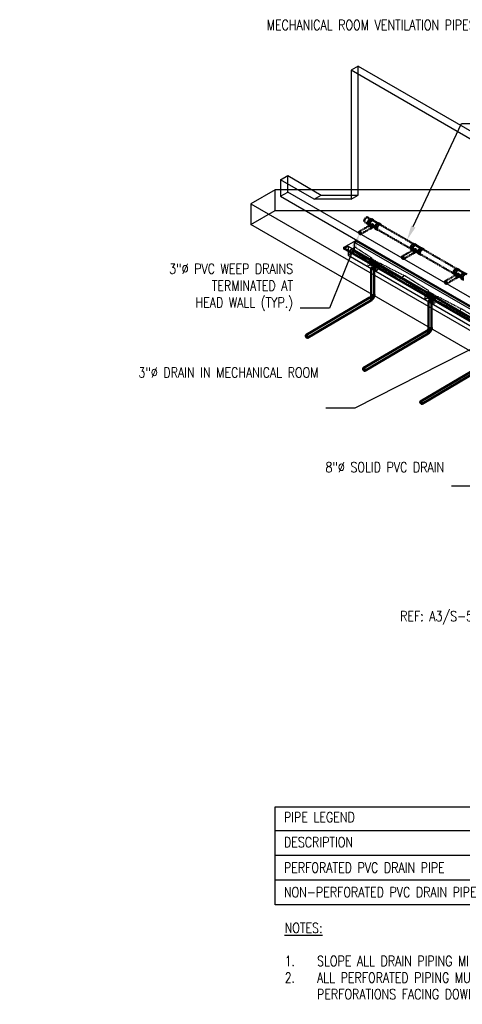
# Model space of a CAD drawing. Header units: inches. Extents: x -18562 to 16489, y -557 to 707.
# Tile 1 of 26: x 78 to 602, y -501 to 666. Entities that reach past the tile are written whole.
import ezdxf
from ezdxf import colors
from ezdxf.entities.mleader import LeaderData, LeaderLine
from ezdxf.math import Vec2, Vec3

# ---------------------------------------------------------------- set-up
doc = ezdxf.new("R2010")
doc.units = ezdxf.units.IN
doc.header["$LTSCALE"] = 0.5
doc.header["$MEASUREMENT"] = 0
for name, pattern in [('Dash - 1_16_', [0.1875, 0.125, -0.0625]), ('Dot 1_32_', [0.03125, 0, -0.03125]), ('Dot 1_32__2_', [0.03125, 0, -0.03125]), ('HIDDEN2', [0.1875, 0.125, -0.0625])]:
    doc.linetypes.add(name, pattern=pattern)
for name, color, linetype in [('M-ANNO-NOTE', 2, 'Continuous'), ('M-DETL-LIGHT', 1, 'Continuous'), ('M-SECT-PATT', 8, 'Continuous'), ('P-PIPE', 3, 'Continuous'), ('S-ANNO-DIMS', 1, 'Continuous'), ('S-ANNO-TEXT', 2, 'Continuous')]:
    doc.layers.add(name, color=color, linetype=linetype)
doc.styles.add('Annotative', font='romans.shx', dxfattribs={"width": 0.8, "height": 0.125})

# ---------------------------------------------------------------- blocks, each defined once
blk = doc.blocks.new('Bend - PVC - Sch 40 - DWV_USACE - Standard-V30-DRAINAGE ISOMETRIC')
at = {"layer": 'P-PIPE', "color": 90, "lineweight": 50}
for p, q in [((1285, -169), (1283.9, -169.6)), ((1285.9, -173), (1287, -172.4)), ((1286.2, -165.7), (1286.2, -166.9)), ((1290.1, -166.9), (1290.1, -165.7))]:
    blk.add_line(p, q, dxfattribs=at)
for points in [[(1284.9, -169.7, 0), (1284.5, -169.5, 0), (1284.2, -169.5, 0), (1283.9, -169.6, 0), (1283.7, -169.8, 0), (1283.6, -170, 0)], [(1285.4, -173.1, 0), (1285.6, -173.1, 0), (1285.9, -173, 0), (1286.1, -172.8, 0), (1286.3, -172.5, 0), (1286.3, -172.1, 0), (1286.3, -171.7, 0), (1286.1, -171.2, 0), (1285.9, -170.7, 0), (1285.6, -170.3, 0), (1285.3, -170, 0), (1284.9, -169.7, 0)], [(1285, -169, 0), (1285, -169, 0), (1285.3, -168.9, 0), (1285.6, -168.9, 0), (1286, -169.1, 0)], [(1286.3, -167.4, 0), (1286.3, -167.4, 0), (1286.3, -167.5, 0), (1286.3, -167.6, 0), (1286.2, -167.6, 0), (1286.2, -167.7, 0), (1286.2, -167.8, 0), (1286.1, -167.8, 0), (1286.1, -167.9, 0), (1286.1, -168, 0), (1286, -168.1, 0), (1286, -168.1, 0), (1286, -168.2, 0), (1285.9, -168.3, 0), (1285.9, -168.4, 0), (1285.8, -168.4, 0), (1285.8, -168.5, 0), (1285.7, -168.6, 0), (1285.7, -168.6, 0), (1285.6, -168.7, 0), (1285.6, -168.7, 0), (1285.5, -168.8, 0), (1285.5, -168.8, 0), (1285.4, -168.9, 0), (1285.4, -168.9, 0)], [(1286, -169.1, 0), (1286.3, -169.3, 0), (1286.7, -169.7, 0), (1286.9, -170.1, 0), (1287.2, -170.6, 0), (1287.3, -171, 0), (1287.4, -171.5, 0), (1287.3, -171.9, 0), (1287.2, -172.2, 0), (1287, -172.4, 0)], [(1286.3, -165.3, 0), (1286.2, -165.4, 0), (1286.2, -165.7, 0), (1286.2, -166, 0), (1286.4, -166.3, 0), (1286.7, -166.5, 0)], [(1286.7, -167.7, 0), (1286.4, -167.5, 0), (1286.2, -167.2, 0), (1286.2, -166.9, 0)], [(1286.7, -166.5, 0), (1287.1, -166.7, 0), (1287.6, -166.8, 0), (1288.1, -166.8, 0), (1288.6, -166.8, 0), (1289.1, -166.7, 0), (1289.5, -166.5, 0), (1289.8, -166.3, 0), (1290, -166, 0), (1290.1, -165.7, 0), (1290, -165.4, 0), (1290, -165.3, 0)], [(1290.1, -166.9, 0), (1290, -167.2, 0), (1289.8, -167.5, 0), (1289.5, -167.7, 0), (1289.1, -167.9, 0), (1288.6, -168, 0), (1288.1, -168, 0), (1287.6, -168, 0), (1287.1, -167.9, 0), (1286.7, -167.7, 0)], [(1289.8, -167.5, 0), (1289.8, -167.5, 0), (1289.8, -167.7, 0), (1289.8, -167.9, 0), (1289.8, -168, 0), (1289.7, -168.2, 0), (1289.7, -168.3, 0), (1289.6, -168.5, 0), (1289.6, -168.7, 0), (1289.5, -168.8, 0), (1289.5, -169, 0), (1289.4, -169.1, 0), (1289.4, -169.3, 0), (1289.3, -169.4, 0), (1289.2, -169.6, 0), (1289.1, -169.7, 0), (1289.1, -169.8, 0), (1289, -170, 0), (1288.9, -170.1, 0), (1288.8, -170.3, 0), (1288.7, -170.4, 0), (1288.6, -170.5, 0), (1288.5, -170.7, 0), (1288.4, -170.8, 0), (1288.3, -170.9, 0), (1288.2, -171, 0), (1288.1, -171.2, 0), (1288, -171.3, 0), (1287.9, -171.4, 0), (1287.8, -171.5, 0), (1287.6, -171.6, 0), (1287.5, -171.7, 0), (1287.4, -171.8, 0), (1287.3, -171.9, 0)]]:
    blk.add_polyline3d(points, dxfattribs=at)
for centre, start, end in [((1287.2, -166.2), 126.6849, 134.3783), ((1289.1, -166.2), 45.6217, 53.3151)]:
    blk.add_arc(centre, 1.24, start, end, dxfattribs=at)
blk = doc.blocks.new('Plug - PVC - Sch 40 - DWV_USACE - Standard-V22-DRAINAGE ISOMETRIC ALTERNATE - PLAN 1')
at = {"layer": 'P-PIPE', "color": 80, "lineweight": 50}
for p, q in [((486.8, 430.3), (486.6, 430.1)), ((486.6, 430.1), (486.9, 430)), ((486.6, 430.1), (486.6, 429.7))]:
    blk.add_line(p, q, dxfattribs=at)
blk = doc.blocks.new('Plumbing_Joints_Spears_DWV_Tee_Reducing_Vent-Tee - P442-V27-DRAINAGE ISOMETRIC')
at = {"layer": 'P-PIPE', "color": 90, "lineweight": 50}
for p, q in [((2302.2, -613.9), (2300.1, -612.7)), ((2307.7, -617.5), (2302, -614.2)), ((2310.8, -618.9), (2308.7, -617.7)), ((2296.4, -619), (2298.1, -619.9)), ((2298.4, -619.8), (2297.3, -620.4)), ((2300.6, -618.7), (2298.9, -619.7)), ((2299.2, -623.7), (2300.3, -623.1)), ((2300.6, -622.7), (2302.3, -621.7)), ((2302.1, -621.9), (2304.4, -623.2)), ((2305.1, -624), (2307.2, -625.2))]:
    blk.add_line(p, q, dxfattribs=at)
for points in [[(2295.7, -617.3, 0), (2295.7, -616.5, 0), (2296, -615.6, 0), (2296.4, -614.8, 0), (2296.9, -614, 0), (2297.6, -613.3, 0), (2298.2, -612.9, 0), (2298.9, -612.6, 0), (2299.5, -612.5, 0), (2300, -612.7, 0)], [(2296.4, -619, 0), (2296, -618.6, 0), (2295.7, -618, 0), (2295.7, -617.3, 0)], [(2302.7, -614.6, 0), (2302.6, -614.3, 0), (2302.2, -613.9, 0), (2301.6, -613.7, 0), (2301, -613.8, 0), (2300.4, -614.1, 0), (2299.7, -614.6, 0), (2299.1, -615.2, 0), (2298.5, -616, 0), (2298.1, -616.9, 0), (2297.9, -617.7, 0), (2297.8, -618.5, 0)], [(2297.8, -618.5, 0), (2297.9, -619.3, 0), (2298.1, -619.9, 0)], [(2298, -618.4, 0), (2298.1, -617.7, 0), (2298.3, -616.9, 0), (2298.7, -616.1, 0), (2299.2, -615.4, 0), (2299.7, -614.8, 0), (2300.4, -614.3, 0), (2301, -614.1, 0), (2301.5, -614, 0), (2302, -614.2, 0)], [(2298.4, -619.7, 0), (2298.3, -619.6, 0), (2298.1, -619.1, 0), (2298, -618.4, 0)], [(2300.6, -618.7, 0), (2300.9, -618.6, 0), (2301.4, -618.6, 0), (2301.8, -618.8, 0), (2302.2, -619.3, 0), (2302.4, -619.8, 0), (2302.5, -620.5, 0), (2302.5, -621, 0)], [(2304.3, -622.3, 0), (2304.4, -621.5, 0), (2304.7, -620.6, 0), (2305.1, -619.8, 0), (2305.6, -619, 0), (2306.2, -618.3, 0), (2306.9, -617.9, 0), (2307.6, -617.6, 0), (2308.2, -617.5, 0), (2308.7, -617.7, 0)], [(2299.6, -622.8, 0), (2299.6, -622.4, 0), (2299.5, -621.9, 0), (2299.2, -621.5, 0), (2299, -621.1, 0), (2298.6, -620.7, 0), (2298.3, -620.5, 0), (2297.9, -620.3, 0), (2297.6, -620.3, 0), (2297.3, -620.4, 0), (2297.1, -620.6, 0), (2297, -620.7, 0)], [(2298.4, -619.8, 0), (2298.7, -619.7, 0), (2299, -619.7, 0), (2299.3, -619.8, 0), (2299.7, -620.1, 0), (2300, -620.5, 0), (2300.3, -620.9, 0), (2300.5, -621.3, 0), (2300.7, -621.8, 0), (2300.7, -622.2, 0)], [(2298.7, -623.8, 0), (2299, -623.8, 0), (2299.2, -623.7, 0), (2299.5, -623.5, 0), (2299.6, -623.2, 0), (2299.6, -622.8, 0)], [(2300.7, -622.2, 0), (2300.7, -622.6, 0), (2300.5, -622.9, 0), (2300.3, -623.1, 0)], [(2302.5, -621, 0), (2302.5, -621.4, 0), (2302.4, -621.7, 0), (2302.3, -621.7, 0)], [(2305.1, -624, 0), (2304.7, -623.6, 0), (2304.4, -623, 0), (2304.3, -622.3, 0)], [(2311.4, -619.5, 0), (2311.3, -619.3, 0), (2310.8, -618.9, 0), (2310.3, -618.7, 0), (2309.7, -618.8, 0), (2309, -619.1, 0), (2308.4, -619.6, 0), (2307.7, -620.2, 0), (2307.2, -621, 0), (2306.8, -621.9, 0), (2306.5, -622.7, 0), (2306.4, -623.5, 0)], [(2306.4, -623.5, 0), (2306.5, -624.3, 0), (2306.8, -624.8, 0), (2307.2, -625.2, 0), (2307.7, -625.4, 0), (2308, -625.4, 0)]]:
    blk.add_polyline3d(points, dxfattribs=at)
blk = doc.blocks.new('Mechanical_Box_G_rvt-1-DRAINAGE ISOMETRIC')
at = {"layer": 'M-DETL-LIGHT', "linetype": 'HIDDEN2'}
for p, q in [((469.9, 393.7), (475, 396.6)), ((469.9, 390.4), (469.9, 393.7)), ((489.5, 381.2), (469.9, 393.7)), ((489.5, 379.1), (469.9, 390.5)), ((494.5, 384), (475, 396.6)), ((494.5, 384), (489.5, 381.1)), ((489.5, 381.1), (489.5, 379.1)), ((492.8, 381), (489.5, 379.1)), ((499.9, 373.1), (489.5, 379.1)), ((493, 380.9), (489.7, 379)), ((489.7, 379), (489.7, 378.5)), ((499.6, 372.7), (489.7, 378.5)), ((490, 378.4), (490, 374)), ((490, 374), (492.7, 375.6)), ((493, 371.7), (490, 374)), ((492.8, 380.4), (490.8, 379.3)), ((493.3, 380.1), (491.2, 378.9)), ((493.9, 379.8), (491.9, 378.6)), ((494.3, 379.4), (492.3, 378.3)), ((492.7, 380.3), (492.7, 375.6)), ((495.8, 373.4), (492.7, 375.6)), ((492.8, 381), (494.5, 383)), ((501.8, 375.8), (492.8, 381)), ((495, 379.2), (493, 378)), ((495.4, 378.8), (493.4, 377.6)), ((496.1, 378.5), (494, 377.4)), ((496.5, 378.2), (494.4, 377)), ((494.5, 384), (494.5, 383)), ((504.3, 377.3), (494.5, 383)), ((497.1, 377.9), (495.1, 376.8)), ((497.6, 377.6), (495.5, 376.4)), ((498.2, 377.3), (496.2, 376.1)), ((498.6, 376.9), (496.6, 375.8)), ((499.3, 376.7), (497.2, 375.5)), ((499.7, 376.3), (497.7, 375.1)), ((500.4, 376), (498.3, 374.9)), ((500.8, 375.7), (498.7, 374.5)), ((501.4, 375.4), (499.4, 374.3)), ((502.9, 375.1), (499.6, 373.2)), ((502.9, 374.6), (499.6, 372.7)), ((557.4, 339.9), (499.6, 373.6)), ((501.9, 375.1), (499.8, 373.9)), ((504.9, 377.6), (499.9, 374.8)), ((504.9, 376), (499.9, 373.1)), ((499.9, 375.1), (528.6, 359.9)), ((499.9, 374.8), (499.9, 373.1)), ((502.4, 374.3), (502.4, 370)), ((502.9, 375.1), (502.9, 374.6)), ((504.9, 377.6), (533.7, 362.9)), ((504.9, 377.6), (504.9, 376)), ((493, 371.7), (495.8, 373.4)), ((496.7, 369.6), (493, 371.7)), ((499.4, 371.2), (495.8, 373.4)), ((496.7, 369.6), (499.4, 371.2)), ((499.6, 368.4), (496.7, 369.6)), ((502.4, 370), (499.4, 371.2)), ((499.6, 373.2), (499.6, 372.7)), ((499.6, 372.8), (499.6, 368.4)), ((499.6, 368.4), (502.4, 370)), ((528.6, 359.9), (533.7, 362.9)), ((562.4, 344.9), (533.7, 362.9)), ((528.6, 356.7), (528.6, 359.9)), ((557.4, 342), (528.6, 359.9)), ((562.4, 344.8), (557.4, 341.9)), ((557.4, 341.9), (557.4, 339.9)), ((560.7, 341.8), (557.4, 339.9)), ((567.8, 333.9), (557.4, 339.9)), ((560.9, 341.7), (557.6, 339.8)), ((557.6, 339.8), (557.6, 339.3)), ((567.5, 333.5), (557.6, 339.3)), ((557.8, 339.2), (557.8, 334.8)), ((560.7, 341.2), (558.7, 340.1)), ((561.2, 340.9), (559.1, 339.7)), ((561.8, 340.6), (559.8, 339.4)), ((562.2, 340.2), (560.2, 339.1)), ((560.6, 341.1), (560.6, 336.4)), ((560.7, 341.8), (562.4, 343.8)), ((569.6, 336.6), (560.7, 341.8)), ((562.9, 340), (560.8, 338.8)), ((563.3, 339.6), (561.3, 338.4)), ((563.9, 339.3), (561.9, 338.2)), ((564.4, 339), (562.3, 337.8)), ((562.4, 344.8), (562.4, 343.8)), ((572.2, 338.1), (562.4, 343.8)), ((565, 338.7), (563, 337.6)), ((557.8, 334.8), (560.6, 336.4)), ((560.9, 332.5), (557.8, 334.8)), ((563.6, 334.2), (560.6, 336.4)), ((560.9, 332.5), (563.6, 334.2)), ((564.6, 330.4), (560.9, 332.5)), ((565.4, 338.4), (563.4, 337.2)), ((567.3, 332), (563.6, 334.2)), ((566.1, 338.1), (564.1, 336.9)), ((566.5, 337.7), (564.5, 336.6)), ((564.6, 330.4), (567.3, 332)), ((567.5, 329.2), (564.6, 330.4)), ((567.2, 337.5), (565.1, 336.3)), ((567.6, 337.1), (565.5, 335.9)), ((568.2, 336.8), (566.2, 335.7)), ((568.7, 336.5), (566.6, 335.3)), ((569.3, 336.2), (567.3, 335.1)), ((570.2, 330.8), (567.3, 332)), ((570.8, 335.9), (567.5, 334.1)), ((570.8, 335.4), (567.5, 333.5)), ((625.3, 300.4), (567.5, 334.1)), ((567.5, 334.1), (567.5, 333.5)), ((567.5, 333.6), (567.5, 329.2)), ((567.5, 329.2), (570.2, 330.8)), ((569.7, 335.9), (567.7, 334.7)), ((572.8, 338.4), (567.8, 335.6)), ((572.8, 336.8), (567.8, 333.9)), ((567.8, 335.6), (596.5, 320.3)), ((567.8, 335.6), (567.8, 333.9)), ((570.2, 335.1), (570.2, 330.8)), ((570.8, 335.9), (570.8, 335.4)), ((572.8, 338.4), (601.6, 323.3)), ((572.8, 338.4), (572.8, 336.8)), ((596.5, 320.3), (601.6, 323.3)), ((596.5, 317.1), (596.5, 320.3)), ((625.3, 302.4), (596.5, 320.3)), ((630.3, 305.3), (601.6, 323.3))]:
    blk.add_line(p, q, dxfattribs=at)
at = {"layer": 'M-DETL-LIGHT', "linetype": 'Continuous'}
for p, q in [((496.2, 372.6), (496.2, 370.6)), ((564, 333.4), (564, 331.5))]:
    blk.add_line(p, q, dxfattribs=at)
at = {"layer": 'M-DETL-LIGHT', "color": 1, "linetype": 'Continuous'}
for centre, radius, start, end in [((496.3, 371.6), 1.78, 95.745, 183.3375), ((496.3, 371.6), 1.67, 129.6759, 176.1977), ((496.8, 371.1), 2.13, 131.7697, 173.1765), ((497.8, 370.9), 2.73, 141.495, 179.1974), ((501.9, 370.3), 6.43, 159.6343, 176.2953), ((496, 371.6), 1.78, 356.6625, 84.255), ((490.4, 370.3), 6.43, 3.7047, 20.3657), ((494.5, 370.9), 2.73, 0.8026, 38.505), ((495.5, 371.1), 2.13, 6.8235, 48.2303), ((496, 371.6), 1.67, 3.8023, 50.3241), ((564.2, 332.4), 1.78, 95.745, 183.3375), ((564.2, 332.4), 1.67, 129.6759, 176.1977), ((564.7, 331.9), 2.13, 131.7697, 173.1765), ((565.7, 331.7), 2.73, 141.495, 179.1974), ((569.8, 331.1), 6.43, 159.6343, 176.2953), ((563.9, 332.4), 1.78, 356.6625, 84.255), ((558.2, 331.1), 6.43, 3.7047, 20.3657), ((562.4, 331.7), 2.73, 0.8026, 38.505), ((563.4, 331.9), 2.13, 6.8235, 48.2303), ((563.9, 332.4), 1.67, 3.8023, 50.3241)]:
    blk.add_arc(centre, radius, start, end, dxfattribs=at)
at = {"layer": 'M-DETL-LIGHT', "linetype": 'HIDDEN2', "extrusion": (0, 0, -1)}
for centre, start_param, end_param in [((491, 379.1), 0.920266, 4.095331), ((492.1, 378.5), 0.920266, 4.095331), ((493, 380.2), 4.095331, 7.203451), ((493.2, 377.8), 0.920266, 4.095331), ((494.1, 379.6), 4.095331, 7.203451), ((494.3, 377.2), 0.920266, 4.095331), ((495.2, 379), 4.095331, 7.203451), ((495.3, 376.6), 0.920266, 4.095331), ((496.3, 378.4), 4.095331, 7.203451), ((496.4, 376), 0.920266, 4.095331), ((497.3, 377.7), 4.095331, 7.203451), ((497.5, 375.3), 0.920266, 4.095331), ((498.4, 377.1), 4.095331, 7.203451), ((498.6, 374.7), 0.920266, 4.095331), ((499.5, 376.5), 4.095331, 7.203451), ((499.6, 374.1), 0.920266, 4.095331), ((500.5, 375.8), 4.095331, 7.203451), ((501.6, 375.2), 4.095331, 7.203451), ((558.9, 339.9), 0.920266, 4.095331), ((560, 339.3), 0.920266, 4.095331), ((560.9, 341), 4.095331, 7.203451), ((561.1, 338.6), 0.920266, 4.095331), ((562, 340.4), 4.095331, 7.203451), ((563.1, 339.8), 4.095331, 7.203451), ((564.1, 339.2), 4.095331, 7.203451), ((565.2, 338.5), 4.095331, 7.203451), ((562.1, 338), 0.920266, 4.095331), ((563.2, 337.4), 0.920266, 4.095331), ((564.3, 336.8), 0.920266, 4.095331), ((565.4, 336.1), 0.920266, 4.095331), ((566.3, 337.9), 4.095331, 7.203451), ((566.4, 335.5), 0.920266, 4.095331), ((567.4, 337.3), 4.095331, 7.203451), ((567.5, 334.9), 0.920266, 4.095331), ((568.4, 336.7), 4.095331, 7.203451), ((569.5, 336), 4.095331, 7.203451)]:
    blk.add_ellipse(centre, major_axis=(0.355, 0.042), ratio=0.675017, start_param=start_param, end_param=end_param, dxfattribs=at)
at = {"layer": 'M-DETL-LIGHT', "linetype": 'HIDDEN2'}
for centre in [(496.2, 371.5), (564, 332.3)]:
    blk.add_ellipse(centre, major_axis=(1.6, 0), ratio=0.6329, start_param=0, end_param=3.141593, dxfattribs=at)
at = {"layer": 'M-DETL-LIGHT', "extrusion": (0, 0, -1)}
for centre in [(496.2, 371.5), (564, 332.3)]:
    blk.add_ellipse(centre, major_axis=(1.6, 0), ratio=0.6329, start_param=0, end_param=3.141593, dxfattribs=at)
at = {"layer": 'P-PIPE', "color": 90, "linetype": 'HIDDEN2', "lineweight": 50}
for p, q in [((493.6, 429.9), (490.1, 431.9)), ((486.8, 426.2), (490.3, 424.2)), ((544.2, 400.6), (505.1, 423.2)), ((501.8, 417.5), (541.1, 394.8)), ((552.7, 388.1), (592.1, 365.4)), ((595.4, 371.1), (556.1, 393.8))]:
    blk.add_line(p, q, dxfattribs=at)
at = {"layer": 'P-PIPE', "color": 90, "linetype": 'Dash - 1_16_', "lineweight": 50}
for p, q in [((491.9, 421.9), (480.1, 415.1)), ((481.8, 412), (493.6, 418.9)), ((542.8, 392.5), (531, 385.7)), ((532.7, 382.6), (544.5, 389.5)), ((593.7, 363.1), (581.9, 356.3)), ((583.6, 353.3), (595.4, 360.1))]:
    blk.add_line(p, q, dxfattribs=at)
at = {"layer": 'P-PIPE', "color": 90, "lineweight": 50}
for p, q in [((494.4, 371.5), (494.4, 340.5)), ((497.9, 340.5), (497.9, 371.5)), ((492, 336.4), (417, 292.2)), ((418.8, 289.2), (493.8, 333.4)), ((562.3, 332.3), (562.3, 301.3)), ((565.8, 301.3), (565.8, 332.3)), ((559.9, 297.2), (484.9, 253)), ((486.7, 250), (561.7, 294.2)), ((627.8, 258), (552.8, 213.8)), ((554.6, 210.8), (629.6, 255))]:
    blk.add_line(p, q, dxfattribs=at)
at = {"layer": 'P-PIPE', "color": 90, "linetype": 'Dot 1_32__2_', "lineweight": 50}
for points in [[(488.5, 431.7, 0), (489.1, 432, 0), (489.6, 432, 0), (490.1, 431.9, 0)], [(486.1, 427.7, 0), (486.2, 428.4, 0), (486.4, 429.2, 0), (486.8, 430, 0), (487.3, 430.7, 0), (487.8, 431.3, 0), (488.5, 431.7, 0)], [(486.8, 426.2, 0), (486.4, 426.5, 0), (486.2, 427, 0), (486.1, 427.7, 0)]]:
    blk.add_polyline3d(points, dxfattribs=at)
at = {"layer": 'P-PIPE', "color": 90, "lineweight": 50}
for points in [[(491.9, 421.9, 0), (492.1, 422, 0), (492.4, 421.9, 0), (492.7, 421.8, 0)], [(492.7, 421.8, 0), (493.1, 421.6, 0), (493.4, 421.3, 0), (493.6, 420.9, 0), (493.8, 420.5, 0), (493.9, 420.1, 0), (494, 419.7, 0)], [(480.9, 415, 0), (480.6, 415.1, 0), (480.3, 415.2, 0), (480.1, 415.1, 0), (479.9, 414.9, 0), (479.7, 414.6, 0), (479.7, 414.3, 0)], [(479.7, 414.3, 0), (479.7, 413.9, 0), (479.9, 413.5, 0), (480.1, 413.1, 0), (480.3, 412.7, 0), (480.6, 412.4, 0), (480.9, 412.1, 0)], [(482.2, 412.8, 0), (482.1, 413.2, 0), (482, 413.7, 0), (481.8, 414.1, 0), (481.6, 414.4, 0), (481.3, 414.8, 0), (480.9, 415, 0)], [(480.9, 412.1, 0), (481.3, 412, 0), (481.6, 412, 0), (481.8, 412, 0), (482, 412.2, 0), (482.1, 412.5, 0), (482.2, 412.8, 0)], [(494, 419.7, 0), (493.9, 419.3, 0), (493.8, 419, 0), (493.6, 418.9, 0)], [(531.9, 385.6, 0), (531.5, 385.7, 0), (531.2, 385.8, 0), (531, 385.7, 0), (530.8, 385.5, 0), (530.7, 385.2, 0), (530.6, 384.9, 0)], [(533.1, 383.4, 0), (533.1, 383.8, 0), (532.9, 384.3, 0), (532.7, 384.7, 0), (532.5, 385, 0), (532.2, 385.4, 0), (531.9, 385.6, 0)], [(542.8, 392.5, 0), (543, 392.6, 0), (543.3, 392.5, 0), (543.7, 392.4, 0)], [(543.7, 392.4, 0), (544, 392.2, 0), (544.3, 391.9, 0), (544.5, 391.5, 0), (544.7, 391.1, 0), (544.9, 390.7, 0), (544.9, 390.3, 0)], [(544.9, 390.3, 0), (544.9, 389.9, 0), (544.7, 389.6, 0), (544.5, 389.5, 0)], [(530.6, 384.9, 0), (530.7, 384.5, 0), (530.8, 384.1, 0), (531, 383.7, 0), (531.2, 383.3, 0), (531.5, 383, 0), (531.9, 382.7, 0)], [(531.9, 382.7, 0), (532.2, 382.6, 0), (532.5, 382.6, 0), (532.7, 382.6, 0), (532.9, 382.8, 0), (533.1, 383.1, 0), (533.1, 383.4, 0)], [(494.9, 372.2, 0), (494.6, 372, 0), (494.5, 371.8, 0), (494.4, 371.5, 0), (494.5, 371.2, 0), (494.6, 371, 0), (494.9, 370.8, 0)], [(497.4, 372.2, 0), (497, 372.4, 0), (496.6, 372.5, 0), (496.2, 372.5, 0), (495.7, 372.5, 0), (495.3, 372.4, 0), (494.9, 372.2, 0)], [(494.9, 370.8, 0), (495.3, 370.6, 0), (495.7, 370.5, 0), (496.2, 370.5, 0), (496.6, 370.5, 0), (497, 370.6, 0), (497.4, 370.8, 0)], [(497.4, 370.8, 0), (497.7, 371, 0), (497.8, 371.2, 0), (497.9, 371.5, 0), (497.8, 371.8, 0), (497.7, 372, 0), (497.4, 372.2, 0)], [(593.7, 363.1, 0), (594, 363.2, 0), (594.2, 363.1, 0), (594.6, 363, 0)], [(594.6, 363, 0), (594.9, 362.8, 0), (595.2, 362.5, 0), (595.4, 362.1, 0), (595.6, 361.7, 0), (595.8, 361.3, 0), (595.8, 360.9, 0)], [(582.8, 356.2, 0), (582.4, 356.3, 0), (582.1, 356.4, 0), (581.9, 356.3, 0), (581.7, 356.1, 0), (581.6, 355.8, 0), (581.5, 355.5, 0)], [(581.5, 355.5, 0), (581.6, 355.1, 0), (581.7, 354.7, 0), (581.9, 354.3, 0), (582.1, 353.9, 0), (582.4, 353.6, 0), (582.8, 353.3, 0)], [(584, 354.1, 0), (584, 354.4, 0), (583.8, 354.9, 0), (583.6, 355.3, 0), (583.4, 355.6, 0), (583.1, 356, 0), (582.8, 356.2, 0)], [(582.8, 353.3, 0), (583.1, 353.2, 0), (583.4, 353.2, 0), (583.6, 353.3, 0), (583.8, 353.4, 0), (584, 353.7, 0), (584, 354.1, 0)], [(595.8, 360.9, 0), (595.8, 360.5, 0), (595.6, 360.2, 0), (595.4, 360.1, 0)], [(494.9, 339.8, 0), (494.6, 340, 0), (494.5, 340.3, 0), (494.4, 340.5, 0)], [(497.4, 339.8, 0), (497, 339.7, 0), (496.6, 339.6, 0), (496.2, 339.5, 0), (495.7, 339.6, 0), (495.3, 339.7, 0), (494.9, 339.8, 0)], [(497.9, 340.5, 0), (497.8, 340.3, 0), (497.7, 340, 0), (497.4, 339.8, 0)], [(492, 336.4, 0), (492.3, 336.5, 0), (492.6, 336.5, 0), (492.9, 336.3, 0)], [(492.9, 336.3, 0), (493.2, 336.1, 0), (493.5, 335.8, 0), (493.8, 335.4, 0), (494, 335, 0), (494.1, 334.6, 0), (494.2, 334.2, 0)], [(494.2, 334.2, 0), (494.1, 333.9, 0), (494, 333.6, 0), (493.8, 333.4, 0)], [(562.8, 333, 0), (562.5, 332.8, 0), (562.3, 332.6, 0), (562.3, 332.3, 0), (562.3, 332.1, 0), (562.5, 331.8, 0), (562.8, 331.6, 0)], [(565.3, 333, 0), (564.9, 333.2, 0), (564.5, 333.3, 0), (564, 333.3, 0), (563.6, 333.3, 0), (563.2, 333.2, 0), (562.8, 333, 0)], [(562.8, 331.6, 0), (563.2, 331.4, 0), (563.6, 331.3, 0), (564, 331.3, 0), (564.5, 331.3, 0), (564.9, 331.4, 0), (565.3, 331.6, 0)], [(565.3, 331.6, 0), (565.6, 331.8, 0), (565.7, 332.1, 0), (565.8, 332.3, 0), (565.7, 332.6, 0), (565.6, 332.8, 0), (565.3, 333, 0)], [(417.9, 292.1, 0), (417.6, 292.3, 0), (417.3, 292.3, 0), (417, 292.2, 0), (416.9, 292, 0), (416.7, 291.8, 0), (416.7, 291.4, 0)], [(419.2, 290, 0), (419.1, 290.4, 0), (419, 290.8, 0), (418.8, 291.2, 0), (418.5, 291.6, 0), (418.2, 291.9, 0), (417.9, 292.1, 0)], [(559.9, 297.2, 0), (560.2, 297.3, 0), (560.5, 297.3, 0), (560.8, 297.1, 0)], [(560.8, 297.1, 0), (561.1, 296.9, 0), (561.4, 296.6, 0), (561.7, 296.2, 0), (561.9, 295.8, 0), (562, 295.4, 0), (562, 295, 0)], [(562, 295, 0), (562, 294.7, 0), (561.9, 294.4, 0), (561.7, 294.2, 0)], [(562.8, 300.6, 0), (562.5, 300.8, 0), (562.3, 301.1, 0), (562.3, 301.3, 0)], [(565.3, 300.6, 0), (564.9, 300.5, 0), (564.5, 300.4, 0), (564, 300.3, 0), (563.6, 300.4, 0), (563.2, 300.5, 0), (562.8, 300.6, 0)], [(565.8, 301.3, 0), (565.7, 301.1, 0), (565.6, 300.8, 0), (565.3, 300.6, 0)], [(416.7, 291.4, 0), (416.7, 291, 0), (416.9, 290.6, 0), (417.1, 290.2, 0), (417.3, 289.8, 0), (417.6, 289.5, 0), (417.9, 289.3, 0)], [(417.9, 289.3, 0), (418.3, 289.1, 0), (418.6, 289.1, 0), (418.8, 289.2, 0), (419, 289.4, 0), (419.1, 289.6, 0), (419.2, 290, 0)], [(485.8, 252.9, 0), (485.5, 253.1, 0), (485.2, 253.1, 0), (484.9, 253, 0), (484.7, 252.8, 0), (484.6, 252.6, 0), (484.6, 252.2, 0)], [(484.6, 252.2, 0), (484.6, 251.8, 0), (484.7, 251.4, 0), (484.9, 251, 0), (485.2, 250.6, 0), (485.5, 250.3, 0), (485.8, 250.1, 0)], [(487.1, 250.8, 0), (487, 251.2, 0), (486.9, 251.6, 0), (486.7, 252, 0), (486.4, 252.4, 0), (486.1, 252.7, 0), (485.8, 252.9, 0)], [(485.8, 250.1, 0), (486.1, 250, 0), (486.4, 249.9, 0), (486.7, 250, 0), (486.9, 250.2, 0), (487, 250.5, 0), (487.1, 250.8, 0)], [(553.7, 213.7, 0), (553.4, 213.9, 0), (553.1, 213.9, 0), (552.8, 213.8, 0), (552.6, 213.7, 0), (552.5, 213.4, 0), (552.5, 213, 0)], [(552.5, 213, 0), (552.5, 212.6, 0), (552.6, 212.2, 0), (552.8, 211.8, 0), (553.1, 211.5, 0), (553.4, 211.1, 0), (553.7, 210.9, 0)], [(554.9, 211.6, 0), (554.9, 212, 0), (554.8, 212.4, 0), (554.6, 212.8, 0), (554.3, 213.2, 0), (554, 213.5, 0), (553.7, 213.7, 0)], [(553.7, 210.9, 0), (554, 210.8, 0), (554.3, 210.7, 0), (554.6, 210.8, 0), (554.8, 211, 0), (554.9, 211.3, 0), (554.9, 211.6, 0)]]:
    blk.add_polyline3d(points, dxfattribs=at)
at = {"layer": 'P-PIPE', "color": 90, "linetype": 'Dot 1_32_', "lineweight": 50}
for points in [[(501.2, 418.9, 0), (501.3, 419.7, 0), (501.6, 420.5, 0), (501.9, 421.2, 0), (502.4, 422, 0), (503, 422.6, 0), (503.6, 423, 0)], [(503.6, 423, 0), (504.2, 423.3, 0), (504.8, 423.3, 0), (505.2, 423.2, 0)], [(501.9, 417.5, 0), (501.6, 417.8, 0), (501.3, 418.3, 0), (501.2, 418.9, 0)], [(552.2, 389.5, 0), (552.2, 390.3, 0), (552.5, 391.1, 0), (552.8, 391.8, 0), (553.3, 392.6, 0), (553.9, 393.2, 0), (554.5, 393.6, 0)], [(552.8, 388.1, 0), (552.5, 388.4, 0), (552.2, 388.9, 0), (552.2, 389.5, 0)], [(554.5, 393.6, 0), (555.1, 393.9, 0), (555.7, 393.9, 0), (556.1, 393.8, 0)]]:
    blk.add_polyline3d(points, dxfattribs=at)
at = {"layer": 'P-PIPE', "color": 90, "lineweight": 50}
for name, p in [('Plug - PVC - Sch 40 - DWV_USACE - Standard-V22-DRAINAGE ISOMETRIC ALTERNATE - PLAN 1', (0, 0)), ('Plumbing_Joints_Spears_DWV_Tee_Reducing_Vent-Tee - P442-V27-DRAINAGE ISOMETRIC', (-1805.5, 1042.4)), ('Plumbing_Joints_Spears_DWV_Tee_Reducing_Vent-Tee - P442-V27-DRAINAGE ISOMETRIC', (-1754.6, 1013)), ('Plumbing_Joints_Spears_DWV_Tee_Reducing_Vent-Tee - P442-V27-DRAINAGE ISOMETRIC', (-1703.7, 983.6)), ('Bend - PVC - Sch 40 - DWV_USACE - Standard-V30-DRAINAGE ISOMETRIC', (-792, 506.2)), ('Bend - PVC - Sch 40 - DWV_USACE - Standard-V30-DRAINAGE ISOMETRIC', (-724.1, 467))]:
    blk.add_blockref(name, p, dxfattribs=at)

msp = doc.modelspace()

# ---------------------------------------------------------------- linework, layer by layer
at = {"layer": 'M-ANNO-NOTE'}
for p, q in [((380.3, -294.8), (851.3, -294.8)), ((380.3, -324.1), (851.3, -324.1)), ((380.3, -353.5), (851.3, -353.5))]:
    msp.add_line(p, q, dxfattribs=at)
msp.add_lwpolyline([(380.3, -382.9), (380.3, -266.8), (851.3, -266.8), (851.3, -382.9)], close=True, dxfattribs=at)
at = {"layer": 'M-SECT-PATT', "lineweight": -3}
for p, q in [((478.9, 611.2), (470.4, 606.3)), ((478.9, 458.4), (478.9, 611.2)), ((478.9, 611.2), (739.8, 460.6)), ((731.3, 455.7), (470.4, 606.3)), ((470.4, 606.3), (470.4, 453.5)), ((387, 476.5), (395.5, 481.4)), ((395.5, 461.8), (395.5, 481.4)), ((395.5, 481.4), (435.2, 458.4)), ((426.7, 453.5), (387, 476.5)), ((387, 476.5), (387, 456.9)), ((380.6, 464.6), (351.6, 447.9)), ((780.8, 464.6), (380.6, 464.6)), ((380.6, 440.1), (380.6, 464.6)), ((387, 456.9), (395.5, 461.8)), ((387, 456.9), (731.3, 258.1)), ((765.5, 248.2), (395.5, 461.8)), ((426.7, 453.5), (435.2, 458.4)), ((435.2, 458.4), (478.9, 458.4)), ((470.4, 453.5), (478.9, 458.4)), ((351.6, 447.9), (714.4, 238.5)), ((351.6, 447.9), (351.6, 423.4)), ((470.4, 453.5), (426.7, 453.5)), ((351.6, 423.4), (380.6, 440.1)), ((380.6, 440.1), (780.8, 440.1)), ((1281.9, -113.7), (351.6, 423.4)), ((461.6, 396.3), (476.8, 405)), ((461.6, 394.6), (466.9, 397.7)), ((466.9, 397.7), (466.9, 387.1)), ((466.9, 397.7), (755.2, 231.2)), ((474.7, 402.2), (476.8, 403.4)), ((474.7, 391.6), (474.7, 402.2)), ((763, 235.7), (474.7, 402.2)), ((476.8, 405), (765.1, 238.6)), ((476.8, 403.4), (476.8, 405)), ((765.1, 236.9), (476.8, 403.4)), ((749.9, 229.8), (461.6, 396.3)), ((461.6, 396.3), (461.6, 394.6)), ((749.9, 228.2), (461.6, 394.6)), ((474.7, 391.6), (466.9, 387.1)), ((466.9, 387.1), (755.2, 220.6)), ((763, 225.1), (474.7, 391.6))]:
    msp.add_line(p, q, dxfattribs=at)

# ---------------------------------------------------------------- texts
at = {"layer": 'S-ANNO-TEXT', "lineweight": -3, "char_height": 12, "attachment_point": 1, "line_spacing_factor": 0.981704, "style": 'Annotative'}
for s, insert, width in [('PIPE LEGEND', (390.9, -273.1), 615.686), ('DESCRIPTION', (390.9, -302.7), 615.686), ('PERFORATED PVC DRAIN PIPE ', (390.9, -332.9), 222.105)]:
    msp.add_mtext(s, dxfattribs=dict(at, insert=insert, width=width))
at = {"layer": 'S-ANNO-TEXT', "lineweight": -3, "insert": (391.7, -404.4), "char_height": 12, "width": 433.892, "attachment_point": 1, "line_spacing_factor": 0.981704, "style": 'Annotative', "bg_fill": 2}
msp.add_mtext('\\pxt3.2,6.4,9.6,12.8,16,19.2,22.4,25.6,28.8,32,35.2,38.4,41.6,44.8,48,51.2,54.4,57.6,60.8,64,67.2,70.4,73.6,76.8,80,83.2,86.4,89.6,92.8,96,99.2,102.4;{\\LNOTES:\\P}\\P\\pi-3.2,l3.2;1.^ISLOPE ALL DRAIN PIPING MINIMUM 1%.\\P2.^IALL PERFORATED PIPING MUST BE INSTALLED WITH PERFORATIONS FACING DOWN.', dxfattribs=at)

# ---------------------------------------------------------------- leaders
at = {"layer": 'S-ANNO-DIMS', "lineweight": -3}
ml = msp.add_multileader_mtext('Standard', dxfattribs=at)
ml.set_content('MECHANICAL ROOM VENTILATION PIPES REF: S405A AND S707A', color=2, style='Annotative')
ml.set_leader_properties()
ml.build(insert=Vec2(0, 0))
ml.multileader.update_dxf_attribs({"dogleg_length": 0.36, "arrow_head_size": 17.3, "scale": 96})
ctx = ml.context
ctx.base_point, ctx.scale, ctx.char_height, ctx.arrow_head_size, ctx.landing_gap_size, ctx.plane_origin = Vec3(636, 660), 96, 12, 17.3, 8.64, Vec3(889.7, 603.6)
ctx.text_align_type = 2
notes = []
notes.append((ctx, [(1, (1, 1, 0), (795, 660), (-1, 0), 8.27, [(1, [(910, 404.9), (877, 379.4)], 0, [])])]))
ctx.mtext.insert, ctx.mtext.width, ctx.mtext.defined_height, ctx.mtext.alignment, ctx.mtext.flow_direction = Vec3(778.1, 666), 162.439, 76, 3, 5
ml = msp.add_multileader_mtext('Standard', dxfattribs=at)
ml.set_content('6"%%C PERF.\\PFDN.^IDRAIN', color=2, style='Annotative')
ml.set_leader_properties()
ml.build(insert=Vec2(0, 0))
ml.multileader.update_dxf_attribs({"dogleg_length": 0.36, "arrow_head_size": 17.3, "scale": 96})
ctx = ml.context
ctx.base_point, ctx.scale, ctx.char_height, ctx.arrow_head_size, ctx.landing_gap_size, ctx.plane_origin = Vec3(636.1, 543.1), 96, 12, 17.3, 8.64, Vec3(627.2, 548.4)
notes.append((ctx, [(0, (1, 1, 0), (601.5, 543.1), (1, 0), 34.6, [(0, [(536.9, 405.3)], 0, [])])]))
ctx.mtext.insert, ctx.mtext.flow_direction = Vec3(644.7, 549.1), 5
ml = msp.add_multileader_mtext('Standard', dxfattribs=at)
ml.set_content('3"%%C PVC WEEP DRAINS\\PTERMINATED AT\\PHEAD WALL (TYP.)', color=2, style='Annotative')
ml.set_leader_properties()
ml.build(insert=Vec2(0, 0))
ml.multileader.update_dxf_attribs({"text_right_attachment_type": 3, "dogleg_length": 0.36, "arrow_head_size": 17.3, "scale": 96})
ctx = ml.context
ctx.base_point, ctx.scale, ctx.char_height, ctx.arrow_head_size, ctx.landing_gap_size, ctx.plane_origin = Vec3(227.1, 369), 96, 12, 17.3, 8.64, Vec3(243.4, 370.2)
ctx.right_attachment, ctx.text_align_type = 3, 2
notes.append((ctx, [(1, (1, 1, 0), (444.9, 324.4), (-1, 0), 34.6, [(0, [(480.6, 412.9)], 0, [])])]))
ctx.mtext.insert, ctx.mtext.alignment, ctx.mtext.flow_direction = Vec3(401.7, 377), 3, 5
ml = msp.add_multileader_mtext('Standard', dxfattribs=at)
ml.set_content('3"%%C DRAIN IN MECHANICAL ROOM', color=2, style='Annotative')
ml.set_leader_properties()
ml.build(insert=Vec2(0, 0))
ml.multileader.update_dxf_attribs({"text_right_attachment_type": 3, "dogleg_length": 0.36, "arrow_head_size": 17.3, "scale": 96})
ctx = ml.context
ctx.base_point, ctx.scale, ctx.char_height, ctx.arrow_head_size, ctx.landing_gap_size, ctx.plane_origin = Vec3(328.2, 248), 96, 12, 17.3, 8.64, Vec3(277.8, 212.9)
ctx.right_attachment, ctx.text_align_type = 3, 2
notes.append((ctx, [(1, (1, 1, 0), (475.1, 205.7), (-1, 0), 34.6, [(0, [(757.2, 349.5)], 0, [])])]))
ctx.mtext.insert, ctx.mtext.width, ctx.mtext.defined_height, ctx.mtext.alignment, ctx.mtext.flow_direction = Vec3(431.9, 254), 99.175, 75.5, 3, 5
ml = msp.add_multileader_mtext('Standard', dxfattribs=at)
ml.set_content('8"%%C SOLID PVC DRAIN', color=2, style='Annotative')
ml.set_leader_properties()
ml.build(insert=Vec2(0, 0))
ml.multileader.update_dxf_attribs({"text_right_attachment_type": 3, "dogleg_length": 0.36, "arrow_head_size": 17.3, "scale": 96})
ctx = ml.context
ctx.base_point, ctx.scale, ctx.char_height, ctx.arrow_head_size, ctx.landing_gap_size, ctx.plane_origin = Vec3(497.7, 135.7), 96, 12, 17.3, 8.64, Vec3(458.9, 146.2)
ctx.right_attachment, ctx.text_align_type = 3, 2
notes.append((ctx, [(1, (1, 1, 0), (624, 113.4), (-1, 0), 34.6, [(0, [(650.9, 161.6)], 0, [])])]))
ctx.mtext.insert, ctx.mtext.width, ctx.mtext.defined_height, ctx.mtext.alignment, ctx.mtext.flow_direction = Vec3(580.8, 141.7), 101.208, 41, 3, 5
ml = msp.add_multileader_mtext('Standard', dxfattribs=at)
ml.set_content('REF: A3/S-504 FOR TRENCH AT MAGAZINE DAIN DETAIL (TYP.)', color=2, style='Annotative')
ml.set_leader_properties()
ml.build(insert=Vec2(0, 0))
ml.multileader.update_dxf_attribs({"text_right_attachment_type": 3, "dogleg_length": 0.36, "arrow_head_size": 17.3, "scale": 96})
ctx = ml.context
ctx.base_point, ctx.scale, ctx.char_height, ctx.arrow_head_size, ctx.landing_gap_size, ctx.plane_origin = Vec3(769.6, -42.8), 96, 12, 17.3, 8.64, Vec3(810.8, -59.6)
ctx.right_attachment, ctx.text_align_type = 3, 2
notes.append((ctx, [(1, (1, 1, 0), (978.7, -87.3), (-1, 0), 34.6, [(1, [(1088.1, 0.3)], 0, [])])]))
ctx.mtext.insert, ctx.mtext.width, ctx.mtext.defined_height, ctx.mtext.alignment, ctx.mtext.flow_direction = Vec3(935.5, -34.8), 195.659, 49.8, 3, 5
ml = msp.add_multileader_mtext('Standard', dxfattribs=at)
ml.set_content('3"%%C SOLID PVC DOOR TRENCH DRAINS REF: S-105 FOR SPACING (TYP.)', color=2, style='Annotative')
ml.set_leader_properties()
ml.build(insert=Vec2(0, 0))
ml.multileader.update_dxf_attribs({"text_right_attachment_type": 3, "dogleg_length": 0.36, "arrow_head_size": 17.3, "scale": 96})
ctx = ml.context
ctx.base_point, ctx.scale, ctx.char_height, ctx.arrow_head_size, ctx.landing_gap_size, ctx.plane_origin = Vec3(917, -181.6), 96, 12, 17.3, 8.64, Vec3(912.7, -188.8)
ctx.right_attachment, ctx.text_align_type = 3, 2
notes.append((ctx, [(1, (1, 1, 0), (1173.2, -226.1), (-1, 0), 34.6, [(1, [(1172.3, -147.5), (1254, -188)], 0, [])])]))
ctx.mtext.insert, ctx.mtext.width, ctx.mtext.defined_height, ctx.mtext.alignment, ctx.mtext.flow_direction = Vec3(1130, -173.6), 205.129, 54.1, 3, 5
ml = msp.add_multileader_mtext('Standard', dxfattribs=at)
ml.set_content('8"%%C SOLID PVC DRAIN', color=2, style='Annotative')
ml.set_leader_properties()
ml.build(insert=Vec2(0, 0))
ml.multileader.update_dxf_attribs({"text_right_attachment_type": 3, "dogleg_length": 0.36, "arrow_head_size": 17.3, "scale": 96})
ctx = ml.context
ctx.base_point, ctx.scale, ctx.char_height, ctx.arrow_head_size, ctx.landing_gap_size, ctx.plane_origin = Vec3(1350.8, -345.2), 96, 12, 17.3, 8.64, Vec3(1312, -348)
ctx.right_attachment, ctx.text_align_type = 3, 2
notes.append((ctx, [(1, (1, 1, 0), (1477.1, -367.5), (-1, 0), 34.6, [(0, [(1497.9, -331.8)], 0, [])])]))
ctx.mtext.insert, ctx.mtext.width, ctx.mtext.alignment, ctx.mtext.flow_direction = Vec3(1433.9, -339.2), 79.938, 3, 5
for ctx, leaders in notes:
    for number, flags, end, landing, length, lines in leaders:
        leader = LeaderData()
        leader.index, (leader.has_last_leader_line, leader.has_dogleg_vector, leader.attachment_direction) = number, flags
        leader.last_leader_point, leader.dogleg_vector, leader.dogleg_length = Vec3(end), Vec3(landing), length
        for number, points, colour, breaks in lines:
            line = LeaderLine()
            line.index, line.vertices, line.color, line.breaks = number, Vec3.list(points), colors.encode_raw_color(colour), breaks
            leader.lines.append(line)
        ctx.leaders.append(leader)

# ---------------------------------------------------------------- next in the draw order: block references
at = {"color": 9}
msp.add_blockref('Mechanical_Box_G_rvt-1-DRAINAGE ISOMETRIC', (0, 0), dxfattribs=at)

# ---------------------------------------------------------------- next in the draw order: texts
at = {"layer": 'S-ANNO-TEXT', "lineweight": -3, "insert": (390.9, -362.1), "char_height": 12, "width": 268.342, "attachment_point": 1, "line_spacing_factor": 0.981704, "style": 'Annotative'}
msp.add_mtext('NON-PERFORATED PVC DRAIN PIPE', dxfattribs=at)

doc.saveas('drawing.dxf')
